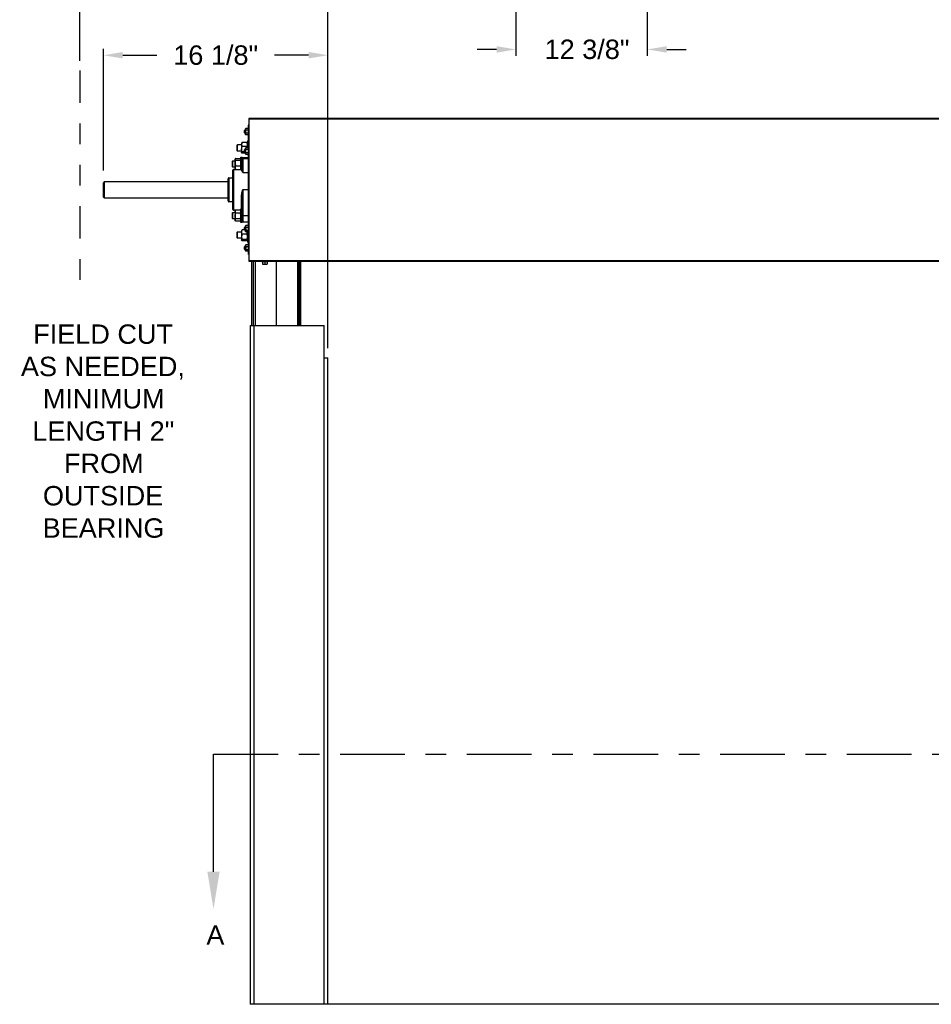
# Model space of a CAD drawing. Header units: inches. Extents: x 170 to 312, y 215 to 248.
# Tile 236 of 256: x 224.06 to 228.46, y 220.65 to 225.41. Entities that reach past the tile are written whole.
import ezdxf
from ezdxf import colors
from ezdxf.entities.mleader import LeaderData, LeaderLine
from ezdxf.math import Vec2, Vec3

# ---------------------------------------------------------------- set-up
doc = ezdxf.new("R2010")
doc.units = ezdxf.units.IN
doc.header["$LTSCALE"] = 0.25
doc.header["$MEASUREMENT"] = 0
doc.linetypes.add('CENTER', pattern=[2, 1.25, -0.25, 0.25, -0.25])
doc.linetypes.add('PHANTOM2', pattern=[1.25, 0.625, -0.125, 0.125, -0.125, 0.125, -0.125])
for name, color, linetype in [('ANNOTATIONS', 1, 'Continuous'), ('HIDDEN', 6, 'PHANTOM2'), ('MOTOR RH', 7, 'Continuous'), ('SECTION CUTS', 6, 'CENTER')]:
    doc.layers.add(name, color=color, linetype=linetype)
doc.styles.add('ARIAL', font='arial.ttf', dxfattribs={"height": 0.09375})
doc.styles.get("Standard").update_dxf_attribs({"font": 'romans.shx'})
doc.dimstyles.new('STANDARD$0', dxfattribs={"dimtxt": 0.09375, "dimasz": 0.09375, "dimexe": 0.03125, "dimexo": 0.046875, "dimgap": 0.09, "dimtad": 0, "dimtih": 1, "dimtoh": 1, "dimdec": 4, "dimzin": 0, "dimdsep": 46, "dimtxsty": 'ARIAL', "dimcen": 0.09, "dimadec": 0, "dimazin": 0, "dimtfac": 1, "dimtdec": 4, "dimtofl": 0, "dimtmove": 0, "dimatfit": 1, "dimfxl": 1, "dimtolj": 1, "dimtzin": 0, "dimarcsym": 0})

# ---------------------------------------------------------------- blocks, each defined once
blk = doc.blocks.new('*D197')
at = {"layer": 'ANNOTATIONS', "color": 0, "lineweight": -2, "transparency": 16777216}
for p, q in [((224.46, 224.678), (224.46, 225.2665)), ((224.5538, 225.2353), (224.7179, 225.2353)), ((225.4522, 225.2353), (225.2881, 225.2353)), ((225.5459, 223.8187), (225.5459, 225.2665))]:
    blk.add_line(p, q, dxfattribs=at)
at = {"layer": 'ANNOTATIONS', "color": 0, "transparency": 16777216}
for points in [[(224.5538, 225.2509), (224.5538, 225.2196), (224.46, 225.2353)], [(225.4522, 225.2509), (225.4522, 225.2196), (225.5459, 225.2353)]]:
    blk.add_solid(points, dxfattribs=at)
at = {"layer": 'defpoints', "color": 0, "transparency": 16777216}
for p in [(225.5459, 225.2353), (224.46, 224.6312), (225.5459, 223.7718)]:
    blk.add_point(p, dxfattribs=at)
at = {"layer": 'ANNOTATIONS', "color": 0, "transparency": 16777216, "insert": (225.003, 225.2353), "char_height": 0.09375, "attachment_point": 5, "style": 'ARIAL'}
blk.add_mtext('\\A1;16 1/8"', dxfattribs=at)
blk = doc.blocks.new('*D198')
at = {"layer": 'ANNOTATIONS', "color": 0, "lineweight": -2, "transparency": 16777216}
for p, q in [((224.3453, 225.2084), (224.3453, 225.5464)), ((224.439, 225.5152), (224.6605, 225.5152)), ((225.4522, 225.5152), (225.2307, 225.5152)), ((225.5459, 223.8187), (225.5459, 225.5464))]:
    blk.add_line(p, q, dxfattribs=at)
at = {"layer": 'ANNOTATIONS', "color": 0, "transparency": 16777216}
for points in [[(224.439, 225.5308), (224.439, 225.4995), (224.3453, 225.5152)], [(225.4522, 225.5308), (225.4522, 225.4995), (225.5459, 225.5152)]]:
    blk.add_solid(points, dxfattribs=at)
at = {"layer": 'defpoints', "color": 0, "transparency": 16777216}
for p in [(225.5459, 225.5152), (224.3453, 225.1615), (225.5459, 223.7718)]:
    blk.add_point(p, dxfattribs=at)
at = {"layer": 'ANNOTATIONS', "color": 0, "transparency": 16777216, "insert": (224.9456, 225.5152), "char_height": 0.09375, "attachment_point": 5, "style": 'ARIAL'}
blk.add_mtext('\\A1;18 1/2"', dxfattribs=at)
blk = doc.blocks.new('*D191')
at = {"layer": 'ANNOTATIONS', "color": 0, "lineweight": -2, "transparency": 16777216}
for p, q in [((226.4549, 225.9907), (226.4549, 225.2321)), ((227.0903, 225.9907), (227.0903, 225.2321)), ((226.3611, 225.2634), (226.2674, 225.2634)), ((227.1841, 225.2634), (227.2778, 225.2634))]:
    blk.add_line(p, q, dxfattribs=at)
at = {"layer": 'ANNOTATIONS', "color": 0, "transparency": 16777216}
for points in [[(226.3611, 225.279), (226.3611, 225.2477), (226.4549, 225.2634)], [(227.1841, 225.279), (227.1841, 225.2477), (227.0903, 225.2634)]]:
    blk.add_solid(points, dxfattribs=at)
at = {"layer": 'defpoints', "color": 0, "transparency": 16777216}
for p in [(226.4549, 226.0376), (227.0903, 226.0376), (227.0903, 225.2634)]:
    blk.add_point(p, dxfattribs=at)
at = {"layer": 'ANNOTATIONS', "color": 0, "transparency": 16777216, "insert": (226.7988, 225.2634), "char_height": 0.09375, "attachment_point": 5, "style": 'ARIAL'}
blk.add_mtext('\\A1;12 3/8"', dxfattribs=at)

msp = doc.modelspace()

# ---------------------------------------------------------------- linework, layer by layer
at = {"layer": 'HIDDEN'}
msp.add_line((224.34525, 225.16152), (224.34525, 224.13083), dxfattribs=at)
at = {"layer": 'MOTOR RH'}
for p, q in [((225.162, 224.27179), (225.162, 224.89679)), ((225.16275, 224.89679), (225.162, 224.89679)), ((225.16275, 224.92951), (225.16275, 224.23906)), ((230.92838, 224.92951), (225.16275, 224.92951)), ((225.16275, 224.92804), (230.92838, 224.92804)), ((225.14247, 224.87149), (225.14433, 224.87335)), ((225.14247, 224.85958), (225.14247, 224.87149)), ((225.14433, 224.85772), (225.14247, 224.85958)), ((225.14433, 224.87335), (225.14788, 224.87335)), ((225.14433, 224.85772), (225.14433, 224.87335)), ((225.14788, 224.85772), (225.14433, 224.85772)), ((225.14788, 224.87921), (225.14944, 224.88132)), ((225.14788, 224.85187), (225.14788, 224.87921)), ((225.14944, 224.84975), (225.14788, 224.85187)), ((225.16044, 224.88132), (225.14944, 224.88132)), ((225.16044, 224.87343), (225.14944, 224.87343)), ((225.16044, 224.85764), (225.14944, 224.85764)), ((225.16044, 224.84975), (225.14944, 224.84975)), ((225.16044, 224.88132), (225.162, 224.87921)), ((225.162, 224.85187), (225.16044, 224.84975)), ((225.10694, 224.80118), (225.1088, 224.80304)), ((225.10694, 224.77365), (225.10694, 224.80118)), ((225.1088, 224.80304), (225.12807, 224.80304)), ((225.1088, 224.77179), (225.1088, 224.80304)), ((225.12807, 224.81085), (225.1287, 224.81158)), ((225.12807, 224.81085), (225.12807, 224.76397)), ((225.15294, 224.81335), (225.13119, 224.81335)), ((225.15544, 224.81158), (225.15607, 224.81085)), ((225.15607, 224.8206), (225.162, 224.8206)), ((225.15607, 224.8206), (225.15607, 224.78757)), ((225.1088, 224.77179), (225.10694, 224.77365)), ((225.12807, 224.77179), (225.1088, 224.77179)), ((225.1287, 224.76324), (225.12807, 224.76397)), ((225.15294, 224.79369), (225.13119, 224.79369)), ((225.14247, 224.76775), (225.13119, 224.76775)), ((225.14788, 224.76147), (225.13119, 224.76147)), ((225.14247, 224.77774), (225.14433, 224.7796)), ((225.14247, 224.76583), (225.14247, 224.77774)), ((225.14433, 224.76397), (225.14247, 224.76583)), ((225.14433, 224.7796), (225.14788, 224.7796)), ((225.14433, 224.76397), (225.14433, 224.7796)), ((225.14788, 224.76397), (225.14433, 224.76397)), ((225.14788, 224.78546), (225.14944, 224.78757)), ((225.14788, 224.75812), (225.14788, 224.78546)), ((225.14944, 224.756), (225.14788, 224.75812)), ((225.16044, 224.78757), (225.14944, 224.78757)), ((225.16044, 224.77968), (225.14944, 224.77968)), ((225.16044, 224.76389), (225.14944, 224.76389)), ((225.16044, 224.756), (225.14944, 224.756)), ((225.15607, 224.756), (225.15607, 224.75422)), ((225.162, 224.75422), (225.15607, 224.75422)), ((225.16044, 224.78757), (225.162, 224.78546)), ((225.162, 224.75812), (225.16044, 224.756)), ((225.08388, 224.72305), (225.08574, 224.72491)), ((225.08388, 224.69552), (225.08388, 224.72305)), ((225.08574, 224.72491), (225.09682, 224.72491)), ((225.08574, 224.69366), (225.08574, 224.72491)), ((225.09682, 224.73272), (225.0978, 224.73386)), ((225.09682, 224.68585), (225.09682, 224.73272)), ((225.09994, 224.73571), (225.12169, 224.73571)), ((225.09994, 224.72757), (225.12169, 224.72757)), ((225.12384, 224.73386), (225.12482, 224.73272)), ((225.12482, 224.74247), (225.13075, 224.74247)), ((225.12482, 224.68304), (225.12482, 224.74247)), ((225.13075, 224.68509), (225.13075, 224.74247)), ((225.1345, 224.74054), (225.162, 224.74054)), ((225.1345, 224.74054), (225.1345, 224.66758)), ((225.1345, 224.73564), (225.162, 224.73564)), ((225.08574, 224.69366), (225.08388, 224.69552)), ((225.09682, 224.69366), (225.08574, 224.69366)), ((225.08575, 224.48929), (225.08575, 224.67929)), ((225.0895, 224.68304), (225.127, 224.68304)), ((225.0895, 224.68304), (225.0895, 224.48554)), ((225.0978, 224.68471), (225.09682, 224.68585)), ((225.09994, 224.70115), (225.12169, 224.70115)), ((225.12482, 224.68585), (225.12384, 224.68471)), ((225.127, 224.6814), (225.127, 224.68304)), ((225.1345, 224.66758), (225.162, 224.66758)), ((224.46, 224.54913), (224.46, 224.61856)), ((225.06263, 224.62256), (224.46391, 224.62256)), ((224.46391, 224.62256), (224.46391, 224.54522)), ((225.06263, 224.53042), (225.06263, 224.63815)), ((225.06638, 224.6419), (225.08575, 224.6419)), ((225.06638, 224.6419), (225.06638, 224.52667)), ((225.16275, 224.64679), (225.162, 224.64679)), ((225.162, 224.62335), (225.16275, 224.62335)), ((225.1345, 224.58672), (225.162, 224.58672)), ((225.1345, 224.58672), (225.1345, 224.42804)), ((224.46, 224.54913), (224.46391, 224.54522)), ((224.46391, 224.54522), (225.06263, 224.54522)), ((225.08575, 224.52667), (225.06638, 224.52667)), ((225.127, 224.49247), (225.127, 224.54948)), ((225.13075, 224.4261), (225.13075, 224.54816)), ((225.16275, 224.54522), (225.162, 224.54522)), ((225.16275, 224.52179), (225.162, 224.52179)), ((225.08388, 224.47305), (225.08574, 224.47491)), ((225.08388, 224.44552), (225.08388, 224.47305)), ((225.08574, 224.47491), (225.09682, 224.47491)), ((225.08574, 224.44366), (225.08574, 224.47491)), ((225.09924, 224.48554), (225.0895, 224.48554)), ((225.09682, 224.48272), (225.09948, 224.48581)), ((225.09682, 224.48272), (225.09682, 224.43585)), ((225.09994, 224.48633), (225.09953, 224.48577)), ((225.12169, 224.48633), (225.09994, 224.48633)), ((225.12169, 224.47189), (225.09994, 224.47189)), ((225.12169, 224.48633), (225.12211, 224.48577)), ((225.12215, 224.48581), (225.12482, 224.48272)), ((225.12482, 224.48554), (225.12239, 224.48554)), ((225.12482, 224.49247), (225.13075, 224.49247)), ((225.12482, 224.4261), (225.12482, 224.49247)), ((225.08574, 224.44366), (225.08388, 224.44552)), ((225.09682, 224.44366), (225.08574, 224.44366)), ((225.09948, 224.43276), (225.09682, 224.43585)), ((225.12169, 224.44485), (225.09994, 224.44485)), ((225.12169, 224.43224), (225.09994, 224.43224)), ((225.12482, 224.43585), (225.12215, 224.43276)), ((225.13075, 224.4261), (225.12482, 224.4261)), ((225.1345, 224.46006), (225.162, 224.46006)), ((225.162, 224.42804), (225.1345, 224.42804)), ((225.10694, 224.3793), (225.1088, 224.38116)), ((225.10694, 224.35177), (225.10694, 224.3793)), ((225.1088, 224.38116), (225.12807, 224.38116)), ((225.1088, 224.34991), (225.1088, 224.38116)), ((225.12807, 224.38772), (225.12869, 224.38845)), ((225.12807, 224.38772), (225.12807, 224.34085)), ((225.14309, 224.39022), (225.13119, 224.39022)), ((225.15294, 224.37055), (225.13119, 224.37055)), ((225.14247, 224.40274), (225.14433, 224.4046)), ((225.14247, 224.39083), (225.14247, 224.40274)), ((225.14433, 224.38897), (225.14247, 224.39083)), ((225.14433, 224.4046), (225.14788, 224.4046)), ((225.14433, 224.38897), (225.14433, 224.4046)), ((225.14788, 224.38897), (225.14433, 224.38897)), ((225.14788, 224.41046), (225.14886, 224.41178)), ((225.14788, 224.38312), (225.14788, 224.41046)), ((225.14886, 224.38179), (225.14788, 224.38312)), ((225.14944, 224.41246), (225.14901, 224.41167)), ((225.16044, 224.41246), (225.14944, 224.41246)), ((225.16044, 224.40301), (225.14944, 224.40301)), ((225.16044, 224.38733), (225.14944, 224.38733)), ((225.16044, 224.38111), (225.14944, 224.38111)), ((225.15607, 224.38039), (225.15596, 224.38111)), ((225.15607, 224.38116), (225.15607, 224.3311)), ((225.16044, 224.41246), (225.16087, 224.41167)), ((225.16103, 224.41178), (225.162, 224.41046)), ((225.162, 224.38312), (225.16103, 224.38179)), ((225.162, 224.40851), (225.16275, 224.40851)), ((225.162, 224.4046), (225.16275, 224.4046)), ((225.16275, 224.38897), (225.162, 224.38897)), ((225.16275, 224.38507), (225.162, 224.38507)), ((225.1088, 224.34991), (225.10694, 224.35177)), ((225.12807, 224.34991), (225.1088, 224.34991)), ((225.12869, 224.34012), (225.12807, 224.34085)), ((225.15294, 224.34462), (225.13119, 224.34462)), ((225.15294, 224.33835), (225.13119, 224.33835)), ((225.15607, 224.34085), (225.15544, 224.34012)), ((225.162, 224.3311), (225.15607, 224.3311)), ((225.14247, 224.30899), (225.14433, 224.31085)), ((225.14247, 224.29708), (225.14247, 224.30899)), ((225.14433, 224.29522), (225.14247, 224.29708)), ((225.14433, 224.31085), (225.14788, 224.31085)), ((225.14433, 224.29522), (225.14433, 224.31085)), ((225.14788, 224.29522), (225.14433, 224.29522)), ((225.14788, 224.31671), (225.14886, 224.31803)), ((225.14788, 224.28937), (225.14788, 224.31671)), ((225.14886, 224.28804), (225.14788, 224.28937)), ((225.14944, 224.31871), (225.14901, 224.31792)), ((225.16044, 224.31871), (225.14944, 224.31871)), ((225.16044, 224.30926), (225.14944, 224.30926)), ((225.16044, 224.29358), (225.14944, 224.29358)), ((225.16044, 224.28736), (225.14944, 224.28736)), ((225.16044, 224.31871), (225.16087, 224.31792)), ((225.16103, 224.31803), (225.162, 224.31671)), ((225.162, 224.28937), (225.16103, 224.28804)), ((225.16275, 224.27179), (225.162, 224.27179)), ((230.92838, 224.24054), (225.16275, 224.24054)), ((225.16275, 224.23906), (230.92838, 224.23906)), ((225.17763, 223.92804), (225.17763, 224.23906)), ((225.18507, 223.92804), (225.18507, 224.23906)), ((225.1955, 223.92804), (225.1955, 224.23906)), ((225.22588, 224.23719), (225.22588, 224.23906)), ((225.22588, 224.23719), (225.25588, 224.23719)), ((225.22941, 224.23719), (225.22941, 224.22531)), ((225.24088, 224.23719), (225.24088, 224.22531)), ((225.25235, 224.23719), (225.25235, 224.22531)), ((225.25588, 224.23906), (225.25588, 224.23719)), ((225.29519, 224.23906), (225.29519, 223.92804)), ((225.4008, 224.23906), (225.4008, 223.92804)), ((225.40087, 223.92804), (225.40087, 224.23906)), ((225.40204, 224.23906), (225.40204, 223.92804)), ((225.40211, 223.92804), (225.40211, 224.23906)), ((225.40327, 224.23906), (225.40327, 223.92804)), ((225.40335, 223.92804), (225.40335, 224.23906)), ((225.4045, 224.23906), (225.4045, 223.92804)), ((225.40457, 223.92804), (225.40457, 224.23906)), ((225.40572, 224.23906), (225.40572, 223.92804)), ((225.40579, 223.92804), (225.40579, 224.23906)), ((225.40617, 223.92804), (225.40617, 224.23906)), ((225.40661, 224.23906), (225.40661, 223.92804)), ((225.40775, 224.23906), (225.40775, 223.92804)), ((225.40782, 223.92804), (225.40782, 224.23906)), ((225.40897, 224.23906), (225.40897, 223.92804)), ((225.40904, 223.92804), (225.40904, 224.23906)), ((225.41019, 224.23906), (225.41019, 223.92804)), ((225.41027, 223.92804), (225.41027, 224.23906)), ((225.41142, 224.23906), (225.41142, 223.92804)), ((225.4115, 223.92804), (225.4115, 224.23906)), ((225.41267, 224.23906), (225.41267, 223.92804)), ((225.41274, 223.92804), (225.41274, 224.23906)), ((225.22941, 224.22531), (225.25235, 224.22531)), ((225.17019, 223.92804), (225.52732, 223.92804)), ((225.17019, 223.92804), (225.17019, 220.64554)), ((225.18807, 223.92804), (225.18807, 220.64554)), ((225.52732, 220.64554), (225.52732, 223.92804)), ((225.52732, 223.77179), (225.54519, 223.77179)), ((225.54519, 220.64554), (225.54519, 223.77179)), ((230.92019, 220.64554), (225.17019, 220.64554))]:
    msp.add_line(p, q, dxfattribs=at)
at = {"layer": 'MOTOR RH', "flags": 128}
for points in [[(225.16275, 224.90359), (225.16248, 224.90221), (225.162, 224.89679)], [(225.13075, 224.54816), (225.13068, 224.54841), (225.13047, 224.54866), (225.13012, 224.54889), (225.12966, 224.54909), (225.12909, 224.54926), (225.12844, 224.54938), (225.12774, 224.54945), (225.127, 224.54948)]]:
    msp.add_lwpolyline(points, dxfattribs=at)
at = {"layer": 'MOTOR RH'}
for centre, radius, start, end in [((225.1345, 224.73679), 0.00375, 90, 180), ((225.13423, 224.73216), 0.00349, 85.55901, 174.73256), ((225.0895, 224.67929), 0.00375, 90, 180), ((225.127, 224.68679), 0.00375, 270, 0), ((225.12703, 224.68512), 0.00372, 269.52577, 359.51779), ((225.06638, 224.63815), 0.00375, 90, 180), ((225.06638, 224.53042), 0.00375, 180, 270), ((225.0895, 224.48929), 0.00375, 180, 270), ((225.13357, 224.422), 0.03807, 88.58994, 94.23705), ((225.1345, 224.43179), 0.00375, 180, 270)]:
    msp.add_arc(centre, radius, start, end, dxfattribs=at)
for points, knots in [([(225.14788, 224.87738), (225.14812, 224.87855), (225.14841, 224.8799), (225.14932, 224.88116), (225.14944, 224.88132)], [0, 0, 0, 0, 0.87222847, 1, 1, 1, 1]), ([(225.14944, 224.87343), (225.1487, 224.87464), (225.1479, 224.87594), (225.14788, 224.87729), (225.14788, 224.87738)], [0, 0, 0, 0, 0.9320645, 1, 1, 1, 1]), ([(225.14788, 224.86554), (225.14789, 224.86605), (225.14795, 224.86874), (225.14878, 224.87133), (225.14944, 224.87343)], [0, 0, 0, 0, 0.1896638, 1, 1, 1, 1]), ([(225.14944, 224.85764), (225.1492, 224.85831), (225.1483, 224.86085), (225.14806, 224.86355), (225.14788, 224.86554)], [0, 0, 0, 0, 0.26209151, 1, 1, 1, 1]), ([(225.14788, 224.8537), (225.14812, 224.85487), (225.14841, 224.85622), (225.14932, 224.85748), (225.14944, 224.85764)], [0, 0, 0, 0, 0.8722285, 1, 1, 1, 1]), ([(225.14944, 224.84975), (225.1487, 224.85096), (225.1479, 224.85226), (225.14788, 224.85361), (225.14788, 224.8537)], [0, 0, 0, 0, 0.93206447, 1, 1, 1, 1]), ([(225.162, 224.87738), (225.16176, 224.87855), (225.16148, 224.8799), (225.16056, 224.88116), (225.16044, 224.88132)], [0, 0, 0, 0, 0.87222847, 1, 1, 1, 1]), ([(225.16044, 224.87343), (225.16118, 224.87464), (225.16198, 224.87594), (225.162, 224.87729), (225.162, 224.87738)], [0, 0, 0, 0, 0.9320645, 1, 1, 1, 1]), ([(225.162, 224.86554), (225.16199, 224.86605), (225.16193, 224.86874), (225.16111, 224.87133), (225.16044, 224.87343)], [0, 0, 0, 0, 0.1896638, 1, 1, 1, 1]), ([(225.16044, 224.85764), (225.16068, 224.85831), (225.16158, 224.86085), (225.16183, 224.86355), (225.162, 224.86554)], [0, 0, 0, 0, 0.26209151, 1, 1, 1, 1]), ([(225.162, 224.8537), (225.16176, 224.85487), (225.16148, 224.85622), (225.16056, 224.85748), (225.16044, 224.85764)], [0, 0, 0, 0, 0.8722285, 1, 1, 1, 1]), ([(225.16044, 224.84975), (225.16118, 224.85096), (225.16198, 224.85226), (225.162, 224.85361), (225.162, 224.8537)], [0, 0, 0, 0, 0.93206447, 1, 1, 1, 1]), ([(225.13119, 224.81335), (225.13073, 224.81252), (225.12963, 224.81055), (225.12836, 224.80727), (225.12817, 224.80478), (225.12807, 224.80352)], [0, 0, 0, 0, 0.2654599, 0.6280765, 1, 1, 1, 1]), ([(225.12807, 224.80352), (225.12807, 224.8033), (225.12809, 224.80182), (225.1286, 224.79907), (225.12985, 224.79604), (225.13086, 224.79427), (225.13119, 224.79369)], [0, 0, 0, 0, 0.0665323, 0.4352826, 0.8145508, 1, 1, 1, 1]), ([(225.13119, 224.81335), (225.13028, 224.81287), (225.12915, 224.81227), (225.12884, 224.81163), (225.12878, 224.81151)], [0, 0, 0, 0, 0.8128857, 1, 1, 1, 1]), ([(225.15294, 224.81335), (225.15341, 224.81252), (225.1545, 224.81055), (225.15577, 224.80727), (225.15597, 224.80478), (225.15607, 224.80352)], [0, 0, 0, 0, 0.2654599, 0.6280765, 1, 1, 1, 1]), ([(225.15294, 224.81335), (225.15386, 224.81287), (225.15498, 224.81227), (225.1553, 224.81163), (225.15535, 224.81151)], [0, 0, 0, 0, 0.8128857, 1, 1, 1, 1]), ([(225.15607, 224.80352), (225.15606, 224.8033), (225.15604, 224.80182), (225.15553, 224.79907), (225.15428, 224.79604), (225.15327, 224.79427), (225.15294, 224.79369)], [0, 0, 0, 0, 0.06653229, 0.43528257, 0.81455084, 1, 1, 1, 1]), ([(225.12807, 224.78072), (225.12819, 224.78254), (225.12843, 224.78623), (225.12983, 224.79053), (225.13088, 224.79298), (225.13119, 224.79369)], [0, 0, 0, 0, 0.4062922, 0.8272698, 1, 1, 1, 1]), ([(225.13119, 224.76775), (225.13037, 224.76977), (225.1287, 224.77388), (225.12807, 224.77836), (225.12807, 224.78066), (225.12807, 224.78072)], [0, 0, 0, 0, 0.4843404, 0.9863256, 1, 1, 1, 1]), ([(225.12807, 224.76461), (225.12812, 224.76491), (225.12819, 224.76535), (225.12863, 224.76592), (225.12921, 224.76651), (225.12995, 224.76703), (225.13072, 224.7675), (225.13103, 224.76767), (225.13119, 224.76775)], [0, 0, 0, 0, 0.2698848, 0.4064301, 0.5397692, 0.8273881, 0.9136675, 1, 1, 1, 1]), ([(225.13119, 224.76147), (225.13037, 224.76196), (225.1287, 224.76296), (225.12807, 224.76404), (225.12807, 224.7646), (225.12807, 224.76461)], [0, 0, 0, 0, 0.48434044, 0.98632564, 1, 1, 1, 1]), ([(225.14788, 224.78363), (225.14812, 224.7848), (225.14841, 224.78615), (225.14932, 224.78741), (225.14944, 224.78757)], [0, 0, 0, 0, 0.87222847, 1, 1, 1, 1]), ([(225.14944, 224.77968), (225.1487, 224.78089), (225.1479, 224.78219), (225.14788, 224.78354), (225.14788, 224.78363)], [0, 0, 0, 0, 0.9320645, 1, 1, 1, 1]), ([(225.14788, 224.77179), (225.14789, 224.7723), (225.14795, 224.77499), (225.14878, 224.77758), (225.14944, 224.77968)], [0, 0, 0, 0, 0.1896638, 1, 1, 1, 1]), ([(225.14944, 224.76389), (225.1492, 224.76456), (225.1483, 224.7671), (225.14806, 224.7698), (225.14788, 224.77179)], [0, 0, 0, 0, 0.26209151, 1, 1, 1, 1]), ([(225.14788, 224.75995), (225.14812, 224.76112), (225.14841, 224.76247), (225.14932, 224.76373), (225.14944, 224.76389)], [0, 0, 0, 0, 0.8722285, 1, 1, 1, 1]), ([(225.14944, 224.756), (225.1487, 224.75721), (225.1479, 224.75851), (225.14788, 224.75986), (225.14788, 224.75995)], [0, 0, 0, 0, 0.93206447, 1, 1, 1, 1]), ([(225.15505, 224.78757), (225.15469, 224.78891), (225.15413, 224.791), (225.15326, 224.79298), (225.15294, 224.79369)], [0, 0, 0, 0, 0.6414305, 1, 1, 1, 1]), ([(225.162, 224.78363), (225.16176, 224.7848), (225.16148, 224.78615), (225.16056, 224.78741), (225.16044, 224.78757)], [0, 0, 0, 0, 0.87222847, 1, 1, 1, 1]), ([(225.16044, 224.77968), (225.16118, 224.78089), (225.16198, 224.78219), (225.162, 224.78354), (225.162, 224.78363)], [0, 0, 0, 0, 0.9320645, 1, 1, 1, 1]), ([(225.162, 224.77179), (225.16199, 224.7723), (225.16193, 224.77499), (225.16111, 224.77758), (225.16044, 224.77968)], [0, 0, 0, 0, 0.1896638, 1, 1, 1, 1]), ([(225.16044, 224.76389), (225.16068, 224.76456), (225.16158, 224.7671), (225.16183, 224.7698), (225.162, 224.77179)], [0, 0, 0, 0, 0.26209151, 1, 1, 1, 1]), ([(225.162, 224.75995), (225.16176, 224.76112), (225.16148, 224.76247), (225.16056, 224.76373), (225.16044, 224.76389)], [0, 0, 0, 0, 0.8722285, 1, 1, 1, 1]), ([(225.16044, 224.756), (225.16118, 224.75721), (225.16198, 224.75851), (225.162, 224.75986), (225.162, 224.75995)], [0, 0, 0, 0, 0.93206447, 1, 1, 1, 1]), ([(225.09994, 224.73571), (225.09948, 224.73537), (225.09838, 224.73455), (225.09711, 224.73319), (225.09692, 224.73216), (225.09682, 224.73164)], [0, 0, 0, 0, 0.2654599, 0.6280765, 1, 1, 1, 1]), ([(225.09682, 224.73164), (225.09682, 224.73155), (225.09684, 224.73094), (225.09735, 224.7298), (225.0986, 224.72854), (225.09961, 224.72781), (225.09994, 224.72757)], [0, 0, 0, 0, 0.0665323, 0.4352826, 0.8145508, 1, 1, 1, 1]), ([(225.09994, 224.72757), (225.09912, 224.72551), (225.09745, 224.72133), (225.09682, 224.71676), (225.09682, 224.71442), (225.09682, 224.71436)], [0, 0, 0, 0, 0.48434044, 0.98632564, 1, 1, 1, 1]), ([(225.09682, 224.71436), (225.09694, 224.71251), (225.09718, 224.70874), (225.09858, 224.70437), (225.09963, 224.70187), (225.09994, 224.70115)], [0, 0, 0, 0, 0.4062922, 0.8272698, 1, 1, 1, 1]), ([(225.12169, 224.73571), (225.12216, 224.73537), (225.12325, 224.73455), (225.12452, 224.73319), (225.12472, 224.73216), (225.12482, 224.73164)], [0, 0, 0, 0, 0.2654599, 0.6280765, 1, 1, 1, 1]), ([(225.12482, 224.73164), (225.12481, 224.73155), (225.12479, 224.73094), (225.12428, 224.7298), (225.12303, 224.72854), (225.12202, 224.72781), (225.12169, 224.72757)], [0, 0, 0, 0, 0.06653229, 0.43528257, 0.81455084, 1, 1, 1, 1]), ([(225.12169, 224.72757), (225.12251, 224.72551), (225.12418, 224.72133), (225.12481, 224.71676), (225.12482, 224.71442), (225.12482, 224.71436)], [0, 0, 0, 0, 0.4843404, 0.9863256, 1, 1, 1, 1]), ([(225.12482, 224.71436), (225.12477, 224.71313), (225.12469, 224.71128), (225.12426, 224.70886), (225.12367, 224.70638), (225.12294, 224.70418), (225.12216, 224.70223), (225.12185, 224.70151), (225.12169, 224.70115)], [0, 0, 0, 0, 0.2698848, 0.4064301, 0.5397692, 0.8273881, 0.9136675, 1, 1, 1, 1]), ([(225.09994, 224.70115), (225.09912, 224.69972), (225.09745, 224.69683), (225.09682, 224.69367), (225.09682, 224.69205), (225.09682, 224.69201)], [0, 0, 0, 0, 0.4843404, 0.9863256, 1, 1, 1, 1]), ([(225.09682, 224.69201), (225.09694, 224.69073), (225.09718, 224.68812), (225.09858, 224.68509), (225.09963, 224.68337), (225.09994, 224.68286)], [0, 0, 0, 0, 0.4062922, 0.8272698, 1, 1, 1, 1]), ([(225.09785, 224.68474), (225.09819, 224.68435), (225.09875, 224.68371), (225.0996, 224.6831), (225.09994, 224.68286)], [0, 0, 0, 0, 0.6067367, 1, 1, 1, 1]), ([(225.12169, 224.70115), (225.12251, 224.69972), (225.12418, 224.69683), (225.12481, 224.69367), (225.12482, 224.69205), (225.12482, 224.69201)], [0, 0, 0, 0, 0.4843404, 0.9863256, 1, 1, 1, 1]), ([(225.12482, 224.69201), (225.1247, 224.69073), (225.12446, 224.68812), (225.12305, 224.68509), (225.122, 224.68337), (225.12169, 224.68286)], [0, 0, 0, 0, 0.4062922, 0.8272698, 1, 1, 1, 1]), ([(225.12379, 224.68474), (225.12345, 224.68435), (225.12288, 224.68371), (225.12203, 224.6831), (225.12169, 224.68286)], [0, 0, 0, 0, 0.6067367, 1, 1, 1, 1]), ([(225.1345, 224.66758), (225.1345, 224.66759), (225.13342, 224.66964), (225.13127, 224.67338), (225.12886, 224.67725), (225.12733, 224.67988), (225.12711, 224.68089), (225.127, 224.6814)], [0, 0, 0, 0, 0.0025387, 0.3060386, 0.6137565, 0.8056097, 1, 1, 1, 1]), ([(225.13075, 224.68509), (225.13081, 224.68416), (225.13099, 224.6813), (225.13241, 224.67563), (225.13379, 224.6704), (225.1345, 224.6676), (225.1345, 224.66758)], [0, 0, 0, 0, 0.1928027, 0.5934874, 0.997416, 1, 1, 1, 1]), ([(224.46, 224.61856), (224.46015, 224.61871), (224.46145, 224.62004), (224.46275, 224.62138), (224.46391, 224.62256)], [0, 0, 0, 0, 0.1094927, 1, 1, 1, 1]), ([(225.127, 224.54948), (225.12711, 224.55182), (225.12732, 224.55654), (225.12884, 224.5651), (225.13125, 224.57516), (225.13341, 224.58282), (225.1345, 224.58669), (225.1345, 224.58672)], [0, 0, 0, 0, 0.1915669, 0.3862441, 0.689533, 0.9974613, 1, 1, 1, 1]), ([(225.1345, 224.58672), (225.1345, 224.58669), (225.1338, 224.5815), (225.13242, 224.57112), (225.13099, 224.55826), (225.13081, 224.55063), (225.13075, 224.54816)], [0, 0, 0, 0, 0.002584, 0.4035277, 0.8071971, 1, 1, 1, 1]), ([(225.09682, 224.47911), (225.09687, 224.47978), (225.09694, 224.48079), (225.09738, 224.48212), (225.09796, 224.48347), (225.0987, 224.48467), (225.09947, 224.48574), (225.09978, 224.48613), (225.09994, 224.48633)], [0, 0, 0, 0, 0.2698848, 0.4064301, 0.5397692, 0.8273881, 0.9136675, 1, 1, 1, 1]), ([(225.09994, 224.47189), (225.09912, 224.47301), (225.09745, 224.4753), (225.09682, 224.47779), (225.09682, 224.47907), (225.09682, 224.47911)], [0, 0, 0, 0, 0.4843404, 0.9863256, 1, 1, 1, 1]), ([(225.09682, 224.45837), (225.09682, 224.45868), (225.09684, 224.4607), (225.09735, 224.46448), (225.0986, 224.46866), (225.09961, 224.47109), (225.09994, 224.47189)], [0, 0, 0, 0, 0.0665323, 0.4352826, 0.8145508, 1, 1, 1, 1]), ([(225.12482, 224.47911), (225.1247, 224.48012), (225.12446, 224.48218), (225.12305, 224.48457), (225.122, 224.48593), (225.12169, 224.48633)], [0, 0, 0, 0, 0.4062922, 0.8272698, 1, 1, 1, 1]), ([(225.12169, 224.47189), (225.12251, 224.47301), (225.12418, 224.4753), (225.12481, 224.47779), (225.12482, 224.47907), (225.12482, 224.47911)], [0, 0, 0, 0, 0.48434044, 0.98632564, 1, 1, 1, 1]), ([(225.12482, 224.45837), (225.12481, 224.45868), (225.12479, 224.4607), (225.12428, 224.46448), (225.12303, 224.46866), (225.12202, 224.47109), (225.12169, 224.47189)], [0, 0, 0, 0, 0.0665323, 0.4352826, 0.8145508, 1, 1, 1, 1]), ([(225.09994, 224.44485), (225.09948, 224.44599), (225.09838, 224.4487), (225.09711, 224.45321), (225.09692, 224.45663), (225.09682, 224.45837)], [0, 0, 0, 0, 0.2654599, 0.6280765, 1, 1, 1, 1]), ([(225.09682, 224.43855), (225.09694, 224.43943), (225.09718, 224.44122), (225.09858, 224.44331), (225.09963, 224.4445), (225.09994, 224.44485)], [0, 0, 0, 0, 0.4062922, 0.8272698, 1, 1, 1, 1]), ([(225.09994, 224.43224), (225.09912, 224.43322), (225.09745, 224.43522), (225.09682, 224.4374), (225.09682, 224.43852), (225.09682, 224.43855)], [0, 0, 0, 0, 0.4843404, 0.9863256, 1, 1, 1, 1]), ([(225.12169, 224.44485), (225.12216, 224.44599), (225.12325, 224.4487), (225.12452, 224.45321), (225.12472, 224.45663), (225.12482, 224.45837)], [0, 0, 0, 0, 0.2654599, 0.6280765, 1, 1, 1, 1]), ([(225.12482, 224.43855), (225.1247, 224.43943), (225.12446, 224.44122), (225.12305, 224.44331), (225.122, 224.4445), (225.12169, 224.44485)], [0, 0, 0, 0, 0.4062922, 0.8272698, 1, 1, 1, 1]), ([(225.12211, 224.4328), (225.12277, 224.4336), (225.12427, 224.43541), (225.12481, 224.4374), (225.12482, 224.43852), (225.12482, 224.43855)], [0, 0, 0, 0, 0.43289872, 0.9849615, 1, 1, 1, 1]), ([(225.12807, 224.38039), (225.12819, 224.38176), (225.12843, 224.38457), (225.12983, 224.38782), (225.13088, 224.38968), (225.13119, 224.39022)], [0, 0, 0, 0, 0.4062922, 0.8272698, 1, 1, 1, 1]), ([(225.13119, 224.37055), (225.13037, 224.37208), (225.1287, 224.37519), (225.12807, 224.3786), (225.12807, 224.38034), (225.12807, 224.38039)], [0, 0, 0, 0, 0.4843404, 0.9863256, 1, 1, 1, 1]), ([(225.13119, 224.37055), (225.13073, 224.36945), (225.12963, 224.36686), (225.12836, 224.36253), (225.12817, 224.35925), (225.12807, 224.35758)], [0, 0, 0, 0, 0.2654599, 0.6280765, 1, 1, 1, 1]), ([(225.13119, 224.39022), (225.13028, 224.38974), (225.12915, 224.38914), (225.12884, 224.3885), (225.12878, 224.38838)], [0, 0, 0, 0, 0.81147064, 1, 1, 1, 1]), ([(225.14788, 224.40773), (225.14812, 224.40914), (225.14841, 224.41076), (225.14932, 224.41227), (225.14944, 224.41246)], [0, 0, 0, 0, 0.8722285, 1, 1, 1, 1]), ([(225.14944, 224.40301), (225.1487, 224.40446), (225.1479, 224.40602), (225.14788, 224.40763), (225.14788, 224.40773)], [0, 0, 0, 0, 0.9320645, 1, 1, 1, 1]), ([(225.14944, 224.40301), (225.1492, 224.40235), (225.1483, 224.39982), (225.14806, 224.39715), (225.14788, 224.39517)], [0, 0, 0, 0, 0.26209151, 1, 1, 1, 1]), ([(225.14788, 224.39517), (225.14789, 224.39466), (225.14795, 224.39199), (225.14878, 224.38941), (225.14944, 224.38733)], [0, 0, 0, 0, 0.18966375, 1, 1, 1, 1]), ([(225.14788, 224.38422), (225.14812, 224.38515), (225.14841, 224.38621), (225.14932, 224.3872), (225.14944, 224.38733)], [0, 0, 0, 0, 0.87222847, 1, 1, 1, 1]), ([(225.14944, 224.38111), (225.1487, 224.38207), (225.1479, 224.38309), (225.14788, 224.38415), (225.14788, 224.38422)], [0, 0, 0, 0, 0.93206447, 1, 1, 1, 1]), ([(225.15294, 224.37055), (225.15376, 224.37208), (225.15543, 224.37519), (225.15606, 224.3786), (225.15607, 224.38034), (225.15607, 224.38039)], [0, 0, 0, 0, 0.4843404, 0.9863256, 1, 1, 1, 1]), ([(225.15294, 224.37055), (225.15341, 224.36945), (225.1545, 224.36686), (225.15577, 224.36253), (225.15597, 224.35925), (225.15607, 224.35758)], [0, 0, 0, 0, 0.2654599, 0.6280765, 1, 1, 1, 1]), ([(225.162, 224.40773), (225.16176, 224.40914), (225.16148, 224.41076), (225.16056, 224.41227), (225.16044, 224.41246)], [0, 0, 0, 0, 0.87222847, 1, 1, 1, 1]), ([(225.16044, 224.40301), (225.16118, 224.40446), (225.16198, 224.40602), (225.162, 224.40763), (225.162, 224.40773)], [0, 0, 0, 0, 0.93206447, 1, 1, 1, 1]), ([(225.16044, 224.40301), (225.16068, 224.40235), (225.16158, 224.39982), (225.16183, 224.39715), (225.162, 224.39517)], [0, 0, 0, 0, 0.2620915, 1, 1, 1, 1]), ([(225.162, 224.39517), (225.16199, 224.39466), (225.16193, 224.39199), (225.16111, 224.38941), (225.16044, 224.38733)], [0, 0, 0, 0, 0.1896638, 1, 1, 1, 1]), ([(225.162, 224.38422), (225.16176, 224.38515), (225.16148, 224.38621), (225.16056, 224.3872), (225.16044, 224.38733)], [0, 0, 0, 0, 0.8722285, 1, 1, 1, 1]), ([(225.16044, 224.38111), (225.16118, 224.38207), (225.16198, 224.38309), (225.162, 224.38415), (225.162, 224.38422)], [0, 0, 0, 0, 0.9320645, 1, 1, 1, 1]), ([(225.12807, 224.35758), (225.12807, 224.35729), (225.12809, 224.35534), (225.1286, 224.35172), (225.12985, 224.34771), (225.13086, 224.34538), (225.13119, 224.34462)], [0, 0, 0, 0, 0.0665323, 0.4352826, 0.8145508, 1, 1, 1, 1]), ([(225.12807, 224.34149), (225.12819, 224.34192), (225.12843, 224.34282), (225.12983, 224.34386), (225.13088, 224.34445), (225.13119, 224.34462)], [0, 0, 0, 0, 0.40629217, 0.82726977, 1, 1, 1, 1]), ([(225.13119, 224.33835), (225.13037, 224.33884), (225.1287, 224.33983), (225.12807, 224.34092), (225.12807, 224.34147), (225.12807, 224.34149)], [0, 0, 0, 0, 0.4843404, 0.9863256, 1, 1, 1, 1]), ([(225.15607, 224.35758), (225.15606, 224.35729), (225.15604, 224.35534), (225.15553, 224.35172), (225.15428, 224.34771), (225.15327, 224.34538), (225.15294, 224.34462)], [0, 0, 0, 0, 0.0665323, 0.4352826, 0.8145508, 1, 1, 1, 1]), ([(225.15607, 224.34149), (225.15595, 224.34192), (225.15571, 224.34282), (225.1543, 224.34386), (225.15325, 224.34445), (225.15294, 224.34462)], [0, 0, 0, 0, 0.4062922, 0.8272698, 1, 1, 1, 1]), ([(225.15294, 224.33835), (225.15386, 224.33884), (225.15498, 224.33943), (225.1553, 224.34007), (225.15536, 224.34019)], [0, 0, 0, 0, 0.8114706, 1, 1, 1, 1]), ([(225.14788, 224.31398), (225.14812, 224.31539), (225.14841, 224.31701), (225.14932, 224.31852), (225.14944, 224.31871)], [0, 0, 0, 0, 0.8722285, 1, 1, 1, 1]), ([(225.14944, 224.30926), (225.1487, 224.31071), (225.1479, 224.31227), (225.14788, 224.31388), (225.14788, 224.31398)], [0, 0, 0, 0, 0.9320645, 1, 1, 1, 1]), ([(225.14944, 224.30926), (225.1492, 224.3086), (225.1483, 224.30607), (225.14806, 224.3034), (225.14788, 224.30142)], [0, 0, 0, 0, 0.2620915, 1, 1, 1, 1]), ([(225.14788, 224.30142), (225.14789, 224.30091), (225.14795, 224.29824), (225.14878, 224.29566), (225.14944, 224.29358)], [0, 0, 0, 0, 0.18966375, 1, 1, 1, 1]), ([(225.14788, 224.29047), (225.14812, 224.2914), (225.14841, 224.29246), (225.14932, 224.29345), (225.14944, 224.29358)], [0, 0, 0, 0, 0.87222847, 1, 1, 1, 1]), ([(225.14944, 224.28736), (225.1487, 224.28832), (225.1479, 224.28934), (225.14788, 224.2904), (225.14788, 224.29047)], [0, 0, 0, 0, 0.93206447, 1, 1, 1, 1]), ([(225.162, 224.31398), (225.16176, 224.31539), (225.16148, 224.31701), (225.16056, 224.31852), (225.16044, 224.31871)], [0, 0, 0, 0, 0.87222847, 1, 1, 1, 1]), ([(225.16044, 224.30926), (225.16118, 224.31071), (225.16198, 224.31227), (225.162, 224.31388), (225.162, 224.31398)], [0, 0, 0, 0, 0.93206447, 1, 1, 1, 1]), ([(225.16044, 224.30926), (225.16068, 224.3086), (225.16158, 224.30607), (225.16183, 224.3034), (225.162, 224.30142)], [0, 0, 0, 0, 0.2620915, 1, 1, 1, 1]), ([(225.162, 224.30142), (225.16199, 224.30091), (225.16193, 224.29824), (225.16111, 224.29566), (225.16044, 224.29358)], [0, 0, 0, 0, 0.1896638, 1, 1, 1, 1]), ([(225.162, 224.29047), (225.16176, 224.2914), (225.16148, 224.29246), (225.16056, 224.29345), (225.16044, 224.29358)], [0, 0, 0, 0, 0.8722285, 1, 1, 1, 1]), ([(225.16044, 224.28736), (225.16118, 224.28832), (225.16198, 224.28934), (225.162, 224.2904), (225.162, 224.29047)], [0, 0, 0, 0, 0.9320645, 1, 1, 1, 1])]:
    msp.add_open_spline(points, degree=3, knots=knots, dxfattribs=at)
at = {"layer": 'SECTION CUTS'}
msp.add_line((224.99227, 221.85581), (231.07684, 221.85581), dxfattribs=at)

# ---------------------------------------------------------------- texts
at = {"layer": 'ANNOTATIONS', "insert": (224.05383, 223.93342), "char_height": 0.09375, "width": 0.7958378, "attachment_point": 1, "style": 'ARIAL'}
msp.add_mtext('\\pi0.06624;FIELD CUT \\P\\pi0.00709;AS NEEDED, \\P\\pi0.11312;MINIMUM \\P\\pi0.06231;LENGTH 2" \\P\\pi0.21547;FROM \\P\\pi0.11354;OUTSIDE \\P\\pi0.11206;BEARING', dxfattribs=at)
at = {"layer": 'SECTION CUTS', "style": 'ARIAL'}
msp.add_text('A', height=0.09375, dxfattribs=at).set_placement((224.9578, 220.93338))

# ---------------------------------------------------------------- dimensions: what is measured, and where the dimension line sits
at = {"layer": 'ANNOTATIONS'}
dim = msp.add_linear_dim(base=(227.09034, 225.26337), p1=(226.45487, 226.03756), p2=(227.09034, 226.03756), text='12 3/8"', dimstyle='STANDARD$0', dxfattribs=at)
dim.commit()
dim.dimension.update_dxf_attribs({"geometry": '*D191', "text_midpoint": (226.79878, 225.26337), "dimtype": 160})
for base, p1, text, picture, middle in [((225.54594, 225.51515), (224.34525, 225.16152), '18 1/2"', '*D198', (224.9456, 225.51515)), ((225.54594, 225.23527), (224.46, 224.63116), '16 1/8"', '*D197', (225.00297, 225.23527))]:
    dim = msp.add_linear_dim(base=base, p1=p1, p2=(225.54594, 223.77179), text=text, dimstyle='STANDARD$0', override={"dimtxsty": 'ARIAL'}, dxfattribs=at)
    dim.commit()
    dim.dimension.update_dxf_attribs({"geometry": picture, "text_midpoint": middle})

# ---------------------------------------------------------------- leaders
at = {"layer": 'SECTION CUTS'}
ml = msp.add_multileader_mtext('Standard', dxfattribs=at)
ml.set_content('', color=256)
ml.set_leader_properties()
ml.build(insert=Vec2(0, 0))
ml.multileader.update_dxf_attribs({"dogleg_length": 0, "arrow_head_size": 0.18})
ctx = ml.context
ctx.base_point, ctx.char_height, ctx.arrow_head_size, ctx.landing_gap_size, ctx.plane_origin = Vec3(224.99227, 221.85581), 0.18, 0.18, 0, Vec3(224.99227, 221.10629)
notes = []
notes.append((ctx, [(0, (1, 1, 0), (224.99227, 221.85581), (1, 0), 0, [(0, [(224.99227, 221.10629)], 0, [])])]))
ctx.mtext.insert, ctx.mtext.flow_direction = Vec3(224.99227, 221.94581), 5
for ctx, leaders in notes:
    for number, flags, end, landing, length, lines in leaders:
        leader = LeaderData()
        leader.index, (leader.has_last_leader_line, leader.has_dogleg_vector, leader.attachment_direction) = number, flags
        leader.last_leader_point, leader.dogleg_vector, leader.dogleg_length = Vec3(end), Vec3(landing), length
        for number, points, colour, breaks in lines:
            line = LeaderLine()
            line.index, line.vertices, line.color, line.breaks = number, Vec3.list(points), colors.encode_raw_color(colour), breaks
            leader.lines.append(line)
        ctx.leaders.append(leader)

doc.saveas('drawing.dxf')
